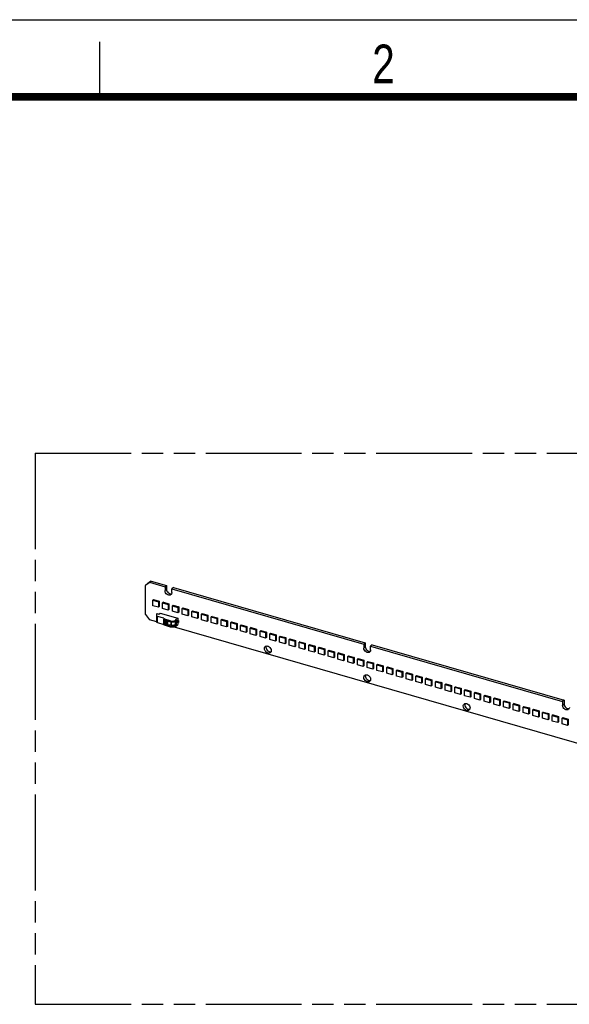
# Model space of a CAD drawing. Header units: millimetres. Extents: x 0 to 210, y 0 to 297.
# Tile 6 of 8: x 49 to 99, y 208 to 297. Entities that reach past the tile are written whole.
import ezdxf

# ---------------------------------------------------------------- set-up
doc = ezdxf.new("R2010")
doc.units = ezdxf.units.MM
doc.header["$LTSCALE"] = 19.36
doc.linetypes.add('PHANTOM', pattern=[0.8, 0.45, -0.05, 0.1, -0.05, 0.1, -0.05])
doc.layers.get('0').update_dxf_attribs({"linetype": 'CONTINUOUS'})
doc.layers.add('DEFAULT_3', color=7, linetype='PHANTOM')
doc.styles.add('TEXTSTYLE_2', font='txt', dxfattribs={"width": 0.75})

msp = doc.modelspace()

# ---------------------------------------------------------------- linework, layer by layer
at = {"color": 2, "linetype": 'Continuous'}
for p, q in [((0, 297), (210, 297)), ((56, 290), (56, 295))]:
    msp.add_line(p, q, dxfattribs=at)
at = {"color": 7, "linetype": 'Continuous'}
for p, q in [((60.53044, 245.96025), (60.14342, 245.68495)), ((60.14342, 245.68495), (60.28092, 245.80403)), ((60.14342, 243.05355), (60.14342, 245.68495)), ((60.28092, 245.80403), (60.66794, 246.07933)), ((60.66794, 246.07933), (60.53044, 245.96025)), ((60.53044, 245.96025), (61.92599, 245.55739)), ((60.66794, 246.07933), (62.06349, 245.67647)), ((62.06349, 245.67647), (61.92599, 245.55739)), ((62.06349, 245.67647), (62.06349, 245.33006)), ((61.92599, 245.55739), (61.92599, 245.21098)), ((62.68414, 245.4973), (62.54664, 245.37822)), ((62.54664, 245.03181), (62.54664, 245.37822)), ((62.54664, 245.37822), (79.96818, 240.34906)), ((62.68414, 245.4973), (80.10568, 240.46814)), ((60.89289, 244.40503), (60.82606, 244.34715)), ((60.82606, 243.84197), (60.82606, 244.34715)), ((60.82606, 244.34715), (61.33124, 244.20132)), ((60.89289, 244.40503), (61.39807, 244.25919)), ((61.39807, 244.25919), (61.33124, 244.20132)), ((61.33124, 244.20132), (61.33124, 243.69613)), ((61.39807, 244.25919), (61.39807, 243.75401)), ((61.77696, 244.14982), (61.71013, 244.09194)), ((61.71013, 243.58676), (61.71013, 244.09194)), ((61.71013, 244.09194), (62.21531, 243.94611)), ((61.77696, 244.14982), (62.28214, 244.00399)), ((62.28214, 244.00399), (62.21531, 243.94611)), ((62.21531, 243.94611), (62.21531, 243.44093)), ((62.28214, 244.00399), (62.28214, 243.49881)), ((62.66103, 243.89461), (62.59419, 243.83673)), ((62.66103, 243.89461), (63.16621, 243.74878)), ((60.14342, 243.05355), (60.53136, 242.55362)), ((61.33124, 243.69613), (60.82606, 243.84197)), ((61.17331, 242.35608), (61.17331, 243.12079)), ((61.17331, 243.12079), (61.36754, 243.06472)), ((61.17331, 243.11728), (61.36661, 243.06148)), ((61.39807, 243.75401), (61.33124, 243.69613)), ((61.36661, 243.06148), (61.48031, 243.15995)), ((61.48031, 243.15995), (63.08245, 242.69745)), ((62.21531, 243.44093), (61.71013, 243.58676)), ((62.28214, 243.49881), (62.21531, 243.44093)), ((62.59419, 243.33155), (62.59419, 243.83673)), ((62.59419, 243.83673), (63.09937, 243.6909)), ((63.09937, 243.18572), (62.59419, 243.33155)), ((63.16621, 243.74878), (63.09937, 243.6909)), ((63.09937, 243.6909), (63.09937, 243.18572)), ((63.16621, 243.2436), (63.09937, 243.18572)), ((63.16621, 243.74878), (63.16621, 243.2436)), ((63.54509, 243.6394), (63.47826, 243.58152)), ((63.47826, 243.07634), (63.47826, 243.58152)), ((63.47826, 243.58152), (63.98344, 243.43569)), ((63.98344, 242.93051), (63.47826, 243.07634)), ((63.54509, 243.6394), (64.05027, 243.49357)), ((64.05027, 243.49357), (63.98344, 243.43569)), ((63.98344, 243.43569), (63.98344, 242.93051)), ((64.05027, 242.98839), (63.98344, 242.93051)), ((64.05027, 243.49357), (64.05027, 242.98839)), ((64.42916, 243.3842), (64.36233, 243.32632)), ((64.36233, 242.82113), (64.36233, 243.32632)), ((64.36233, 243.32632), (64.86751, 243.18048)), ((64.42916, 243.3842), (64.93434, 243.23836)), ((64.93434, 243.23836), (64.86751, 243.18048)), ((64.86751, 243.18048), (64.86751, 242.6753)), ((64.93434, 243.23836), (64.93434, 242.73318)), ((65.31323, 243.12899), (65.24639, 243.07111)), ((65.24639, 242.56593), (65.24639, 243.07111)), ((65.24639, 243.07111), (65.75158, 242.92527)), ((65.31323, 243.12899), (65.81841, 242.98315)), ((65.81841, 242.98315), (65.75158, 242.92527)), ((65.81841, 242.98315), (65.81841, 242.47797)), ((61.17331, 242.36831), (60.53136, 242.55362)), ((61.82536, 242.69469), (61.23581, 242.86487)), ((61.23581, 242.30196), (61.82536, 242.13177)), ((61.81316, 242.22911), (61.81316, 242.60439)), ((61.83058, 242.1971), (61.82536, 242.20202)), ((61.84203, 242.68025), (61.84203, 242.59605)), ((61.84203, 242.18229), (61.84203, 242.09809)), ((61.85066, 242.57771), (61.85066, 242.26159)), ((61.87485, 242.20659), (61.87485, 242.52413)), ((61.87849, 242.5317), (61.89362, 242.54655)), ((62.43128, 242.46685), (61.88369, 242.62492)), ((61.88369, 242.55997), (62.43128, 242.4019)), ((62.43128, 241.96888), (61.88369, 242.12696)), ((62.43128, 241.90393), (61.88369, 242.06201)), ((61.89152, 242.5097), (61.89305, 242.50928)), ((61.89305, 242.19174), (61.89152, 242.19216)), ((61.89305, 242.50928), (61.96864, 242.49003)), ((61.96864, 242.17248), (61.89305, 242.19174)), ((61.89362, 242.54655), (61.93074, 242.53709)), ((61.9084, 242.55284), (61.9084, 242.54279)), ((61.93074, 242.53709), (61.9388, 242.54406)), ((61.96864, 242.49003), (62.00107, 242.50515)), ((61.96864, 242.42276), (61.96864, 242.49003)), ((61.96864, 242.17248), (61.96864, 242.23975)), ((62.00107, 242.1876), (61.96864, 242.17248)), ((62.00107, 242.50515), (62.00107, 242.41402)), ((62.00107, 242.50515), (62.07532, 242.48623)), ((62.00107, 242.27873), (62.00107, 242.1876)), ((62.06911, 242.17027), (62.00107, 242.1876)), ((62.07532, 242.48623), (62.06911, 242.46094)), ((62.06911, 242.39559), (62.06911, 242.46094)), ((62.06911, 242.46094), (62.14577, 242.43605)), ((62.06911, 242.1434), (62.06911, 242.20875)), ((62.14577, 242.11851), (62.06911, 242.1434)), ((62.14577, 242.43605), (62.14577, 242.11851)), ((62.14577, 242.43605), (62.48458, 242.38633)), ((62.48458, 242.06879), (62.14577, 242.11851)), ((62.5287, 242.05068), (62.421, 242.07812)), ((62.85397, 242.11148), (62.94912, 242.08401)), ((62.88915, 242.45736), (62.87249, 242.44292)), ((62.87249, 242.12538), (62.88915, 242.13982)), ((63.08245, 242.69745), (62.88662, 242.52785)), ((62.88662, 242.4629), (62.94912, 242.51703)), ((62.88662, 241.96494), (63.08245, 242.13453)), ((62.94912, 242.08401), (62.88662, 242.02989)), ((62.89912, 242.47373), (62.93469, 242.46346)), ((62.94912, 242.51703), (62.94912, 242.08401)), ((63.12769, 242.4751), (63.06034, 242.49454)), ((63.06162, 242.49898), (63.08245, 242.51703)), ((63.06162, 242.49898), (63.06162, 242.29691)), ((63.06162, 242.32097), (63.12769, 242.3019)), ((63.06162, 242.29691), (63.08245, 242.31495)), ((63.08245, 242.69745), (63.08245, 242.51703)), ((63.08245, 242.31495), (63.08245, 242.13453)), ((63.13092, 242.50323), (63.08251, 242.5172)), ((63.14019, 242.48593), (63.12769, 242.4751)), ((63.12769, 242.4751), (63.12769, 242.3019)), ((63.12769, 242.3019), (63.14019, 242.31272)), ((63.14019, 242.48593), (63.13092, 242.50323)), ((63.14019, 242.48593), (63.14019, 242.31272)), ((64.86751, 242.6753), (64.36233, 242.82113)), ((64.93434, 242.73318), (64.86751, 242.6753)), ((65.75158, 242.42009), (65.24639, 242.56593)), ((65.75158, 242.92527), (65.75158, 242.42009)), ((65.81841, 242.47797), (65.75158, 242.42009)), ((66.19729, 242.87378), (66.13046, 242.8159)), ((66.13046, 242.31072), (66.13046, 242.8159)), ((66.13046, 242.8159), (66.63564, 242.67007)), ((66.63564, 242.16488), (66.13046, 242.31072)), ((66.19729, 242.87378), (66.70248, 242.72795)), ((66.70248, 242.72795), (66.63564, 242.67007)), ((66.63564, 242.67007), (66.63564, 242.16488)), ((66.70248, 242.22276), (66.63564, 242.16488)), ((66.70248, 242.72795), (66.70248, 242.22276)), ((67.08136, 242.61857), (67.01453, 242.56069)), ((67.01453, 242.05551), (67.01453, 242.56069)), ((67.01453, 242.56069), (67.51971, 242.41486)), ((67.08136, 242.61857), (67.58654, 242.47274)), ((67.58654, 242.47274), (67.51971, 242.41486)), ((67.51971, 242.41486), (67.51971, 241.90968)), ((67.58654, 242.47274), (67.58654, 241.96756)), ((67.96543, 242.36336), (67.8986, 242.30548)), ((67.8986, 241.8003), (67.8986, 242.30548)), ((67.8986, 242.30548), (68.40378, 242.15965)), ((67.96543, 242.36336), (68.47061, 242.21753)), ((68.47061, 242.21753), (68.40378, 242.15965)), ((68.40378, 242.15965), (68.40378, 241.65447)), ((68.47061, 242.21753), (68.47061, 241.71235)), ((68.8495, 242.10815), (68.78266, 242.05027)), ((68.8495, 242.10815), (69.35468, 241.96232)), ((137.62456, 220.29873), (62.77285, 241.90656)), ((67.51971, 241.90968), (67.01453, 242.05551)), ((67.58654, 241.96756), (67.51971, 241.90968)), ((68.40378, 241.65447), (67.8986, 241.8003)), ((68.47061, 241.71235), (68.40378, 241.65447)), ((68.78266, 241.54509), (68.78266, 242.05027)), ((68.78266, 242.05027), (69.28784, 241.90444)), ((69.28784, 241.39926), (68.78266, 241.54509)), ((69.35468, 241.96232), (69.28784, 241.90444)), ((69.28784, 241.90444), (69.28784, 241.39926)), ((69.35468, 241.45714), (69.28784, 241.39926)), ((69.35468, 241.96232), (69.35468, 241.45714)), ((69.73356, 241.85295), (69.66673, 241.79507)), ((69.66673, 241.28989), (69.66673, 241.79507)), ((69.66673, 241.79507), (70.17191, 241.64923)), ((70.17191, 241.14405), (69.66673, 241.28989)), ((69.73356, 241.85295), (70.23875, 241.70711)), ((70.23875, 241.70711), (70.17191, 241.64923)), ((70.17191, 241.64923), (70.17191, 241.14405)), ((70.23875, 241.20193), (70.17191, 241.14405)), ((70.23875, 241.70711), (70.23875, 241.20193)), ((70.61763, 241.59774), (70.5508, 241.53986)), ((70.5508, 241.03468), (70.5508, 241.53986)), ((70.5508, 241.53986), (71.05598, 241.39403)), ((70.61763, 241.59774), (71.12281, 241.4519)), ((71.12281, 241.4519), (71.05598, 241.39403)), ((71.05598, 241.39403), (71.05598, 240.88884)), ((71.12281, 241.4519), (71.12281, 240.94672)), ((71.5017, 241.34253), (71.43487, 241.28465)), ((71.43487, 240.77947), (71.43487, 241.28465)), ((71.43487, 241.28465), (71.94005, 241.13882)), ((71.5017, 241.34253), (72.00688, 241.1967)), ((72.00688, 241.1967), (71.94005, 241.13882)), ((72.00688, 241.1967), (72.00688, 240.69151)), ((71.05598, 240.88884), (70.5508, 241.03468)), ((71.12281, 240.94672), (71.05598, 240.88884)), ((71.94005, 240.63364), (71.43487, 240.77947)), ((71.94005, 241.13882), (71.94005, 240.63364)), ((72.00688, 240.69151), (71.94005, 240.63364)), ((72.38577, 241.08732), (72.31893, 241.02944)), ((72.31893, 240.52426), (72.31893, 241.02944)), ((72.31893, 241.02944), (72.82411, 240.88361)), ((72.82411, 240.37843), (72.31893, 240.52426)), ((72.38577, 241.08732), (72.89095, 240.94149)), ((72.89095, 240.94149), (72.82411, 240.88361)), ((72.82411, 240.88361), (72.82411, 240.37843)), ((72.89095, 240.43631), (72.82411, 240.37843)), ((72.89095, 240.94149), (72.89095, 240.43631)), ((73.26983, 240.83211), (73.203, 240.77423)), ((73.203, 240.26905), (73.203, 240.77423)), ((73.203, 240.77423), (73.70818, 240.6284)), ((73.26983, 240.83211), (73.77501, 240.68628)), ((73.77501, 240.68628), (73.70818, 240.6284)), ((73.70818, 240.6284), (73.70818, 240.12322)), ((73.77501, 240.68628), (73.77501, 240.1811)), ((74.1539, 240.5769), (74.08707, 240.51903)), ((74.08707, 240.01384), (74.08707, 240.51903)), ((74.08707, 240.51903), (74.59225, 240.37319)), ((74.1539, 240.5769), (74.65908, 240.43107)), ((74.65908, 240.43107), (74.59225, 240.37319)), ((74.59225, 240.37319), (74.59225, 239.86801)), ((74.65908, 240.43107), (74.65908, 239.92589)), ((75.03797, 240.3217), (74.97113, 240.26382)), ((75.03797, 240.3217), (75.54315, 240.17586)), ((80.10568, 240.46814), (79.96818, 240.34906)), ((79.96818, 240.34906), (79.96818, 240.00265)), ((80.10568, 240.46814), (80.10568, 240.12173)), ((80.72633, 240.28897), (80.58883, 240.16989)), ((80.72633, 240.28897), (98.14786, 235.25981)), ((73.70818, 240.12322), (73.203, 240.26905)), ((73.77501, 240.1811), (73.70818, 240.12322)), ((74.59225, 239.86801), (74.08707, 240.01384)), ((74.65908, 239.92589), (74.59225, 239.86801)), ((74.97113, 239.75864), (74.97113, 240.26382)), ((74.97113, 240.26382), (75.47632, 240.11798)), ((75.47632, 239.6128), (74.97113, 239.75864)), ((75.54315, 240.17586), (75.47632, 240.11798)), ((75.47632, 240.11798), (75.47632, 239.6128)), ((75.54315, 239.67068), (75.47632, 239.6128)), ((75.54315, 240.17586), (75.54315, 239.67068)), ((75.92203, 240.06649), (75.8552, 240.00861)), ((75.8552, 239.50343), (75.8552, 240.00861)), ((75.8552, 240.00861), (76.36038, 239.86278)), ((76.36038, 239.35759), (75.8552, 239.50343)), ((75.92203, 240.06649), (76.42722, 239.92066)), ((76.42722, 239.92066), (76.36038, 239.86278)), ((76.36038, 239.86278), (76.36038, 239.35759)), ((76.42722, 239.41547), (76.36038, 239.35759)), ((76.42722, 239.92066), (76.42722, 239.41547)), ((76.8061, 239.81128), (76.73927, 239.7534)), ((76.73927, 239.24822), (76.73927, 239.7534)), ((76.73927, 239.7534), (77.24445, 239.60757)), ((76.8061, 239.81128), (77.31128, 239.66545)), ((77.31128, 239.66545), (77.24445, 239.60757)), ((77.24445, 239.60757), (77.24445, 239.10239)), ((77.31128, 239.66545), (77.31128, 239.16027)), ((77.69017, 239.55607), (77.62334, 239.49819)), ((77.62334, 238.99301), (77.62334, 239.49819)), ((77.62334, 239.49819), (78.12852, 239.35236)), ((77.69017, 239.55607), (78.19535, 239.41024)), ((78.19535, 239.41024), (78.12852, 239.35236)), ((78.19535, 239.41024), (78.19535, 238.90506)), ((80.58883, 239.82348), (80.58883, 240.16989)), ((80.58883, 240.16989), (98.01036, 235.14073)), ((77.24445, 239.10239), (76.73927, 239.24822)), ((77.31128, 239.16027), (77.24445, 239.10239)), ((78.12852, 238.84718), (77.62334, 238.99301)), ((78.12852, 239.35236), (78.12852, 238.84718)), ((78.19535, 238.90506), (78.12852, 238.84718)), ((78.57424, 239.30086), (78.5074, 239.24298)), ((78.5074, 238.7378), (78.5074, 239.24298)), ((78.5074, 239.24298), (79.01258, 239.09715)), ((79.01258, 238.59197), (78.5074, 238.7378)), ((78.57424, 239.30086), (79.07942, 239.15503)), ((79.07942, 239.15503), (79.01258, 239.09715)), ((79.01258, 239.09715), (79.01258, 238.59197)), ((79.07942, 238.64985), (79.01258, 238.59197)), ((79.07942, 239.15503), (79.07942, 238.64985)), ((79.4583, 239.04566), (79.39147, 238.98778)), ((79.39147, 238.48259), (79.39147, 238.98778)), ((79.39147, 238.98778), (79.89665, 238.84194)), ((79.4583, 239.04566), (79.96348, 238.89982)), ((79.96348, 238.89982), (79.89665, 238.84194)), ((79.89665, 238.84194), (79.89665, 238.33676)), ((79.96348, 238.89982), (79.96348, 238.39464)), ((80.34237, 238.79045), (80.27554, 238.73257)), ((80.27554, 238.22739), (80.27554, 238.73257)), ((80.27554, 238.73257), (80.78072, 238.58673)), ((80.34237, 238.79045), (80.84755, 238.64461)), ((80.84755, 238.64461), (80.78072, 238.58673)), ((80.78072, 238.58673), (80.78072, 238.08155)), ((80.84755, 238.64461), (80.84755, 238.13943)), ((81.22644, 238.53524), (81.1596, 238.47736)), ((81.22644, 238.53524), (81.73162, 238.38941)), ((79.89665, 238.33676), (79.39147, 238.48259)), ((79.96348, 238.39464), (79.89665, 238.33676)), ((80.78072, 238.08155), (80.27554, 238.22739)), ((80.84755, 238.13943), (80.78072, 238.08155)), ((81.1596, 237.97218), (81.1596, 238.47736)), ((81.1596, 238.47736), (81.66479, 238.33153)), ((81.66479, 237.82635), (81.1596, 237.97218)), ((81.73162, 238.38941), (81.66479, 238.33153)), ((81.66479, 238.33153), (81.66479, 237.82635)), ((81.73162, 237.88422), (81.66479, 237.82635)), ((81.73162, 238.38941), (81.73162, 237.88422)), ((82.11051, 238.28003), (82.04367, 238.22215)), ((82.04367, 237.71697), (82.04367, 238.22215)), ((82.04367, 238.22215), (82.54885, 238.07632)), ((82.54885, 237.57114), (82.04367, 237.71697)), ((82.11051, 238.28003), (82.61569, 238.1342)), ((82.61569, 238.1342), (82.54885, 238.07632)), ((82.54885, 238.07632), (82.54885, 237.57114)), ((82.61569, 237.62902), (82.54885, 237.57114)), ((82.61569, 238.1342), (82.61569, 237.62902)), ((82.99457, 238.02482), (82.92774, 237.96694)), ((82.92774, 237.46176), (82.92774, 237.96694)), ((82.92774, 237.96694), (83.43292, 237.82111)), ((82.99457, 238.02482), (83.49975, 237.87899)), ((83.49975, 237.87899), (83.43292, 237.82111)), ((83.43292, 237.82111), (83.43292, 237.31593)), ((83.49975, 237.87899), (83.49975, 237.37381)), ((83.87864, 237.76961), (83.81181, 237.71173)), ((83.81181, 237.20655), (83.81181, 237.71173)), ((83.81181, 237.71173), (84.31699, 237.5659)), ((83.87864, 237.76961), (84.38382, 237.62378)), ((84.38382, 237.62378), (84.31699, 237.5659)), ((84.38382, 237.62378), (84.38382, 237.1186)), ((83.43292, 237.31593), (82.92774, 237.46176)), ((83.49975, 237.37381), (83.43292, 237.31593)), ((84.31699, 237.06072), (83.81181, 237.20655)), ((84.31699, 237.5659), (84.31699, 237.06072)), ((84.38382, 237.1186), (84.31699, 237.06072)), ((84.76271, 237.51441), (84.69587, 237.45653)), ((84.69587, 236.95135), (84.69587, 237.45653)), ((84.69587, 237.45653), (85.20106, 237.31069)), ((85.20106, 236.80551), (84.69587, 236.95135)), ((84.76271, 237.51441), (85.26789, 237.36857)), ((85.26789, 237.36857), (85.20106, 237.31069)), ((85.20106, 237.31069), (85.20106, 236.80551)), ((85.26789, 236.86339), (85.20106, 236.80551)), ((85.26789, 237.36857), (85.26789, 236.86339)), ((85.64677, 237.2592), (85.57994, 237.20132)), ((85.57994, 236.69614), (85.57994, 237.20132)), ((85.57994, 237.20132), (86.08512, 237.05549)), ((85.64677, 237.2592), (86.15196, 237.11336)), ((86.15196, 237.11336), (86.08512, 237.05549)), ((86.08512, 237.05549), (86.08512, 236.5503)), ((86.15196, 237.11336), (86.15196, 236.60818)), ((86.53084, 237.00399), (86.46401, 236.94611)), ((86.46401, 236.44093), (86.46401, 236.94611)), ((86.46401, 236.94611), (86.96919, 236.80028)), ((86.53084, 237.00399), (87.03602, 236.85816)), ((87.03602, 236.85816), (86.96919, 236.80028)), ((86.96919, 236.80028), (86.96919, 236.2951)), ((87.03602, 236.85816), (87.03602, 236.35297)), ((87.41491, 236.74878), (87.34808, 236.6909)), ((87.41491, 236.74878), (87.92009, 236.60295)), ((86.08512, 236.5503), (85.57994, 236.69614)), ((86.15196, 236.60818), (86.08512, 236.5503)), ((86.96919, 236.2951), (86.46401, 236.44093)), ((87.03602, 236.35297), (86.96919, 236.2951)), ((87.34808, 236.18572), (87.34808, 236.6909)), ((87.34808, 236.6909), (87.85326, 236.54507)), ((87.85326, 236.03989), (87.34808, 236.18572)), ((87.92009, 236.60295), (87.85326, 236.54507)), ((87.85326, 236.54507), (87.85326, 236.03989)), ((87.92009, 236.09777), (87.85326, 236.03989)), ((87.92009, 236.60295), (87.92009, 236.09777)), ((88.29898, 236.49357), (88.23214, 236.43569)), ((88.23214, 235.93051), (88.23214, 236.43569)), ((88.23214, 236.43569), (88.73732, 236.28986)), ((88.73732, 235.78468), (88.23214, 235.93051)), ((88.29898, 236.49357), (88.80416, 236.34774)), ((88.80416, 236.34774), (88.73732, 236.28986)), ((88.73732, 236.28986), (88.73732, 235.78468)), ((88.80416, 235.84256), (88.73732, 235.78468)), ((88.80416, 236.34774), (88.80416, 235.84256)), ((89.18304, 236.23836), (89.11621, 236.18049)), ((89.11621, 235.6753), (89.11621, 236.18049)), ((89.11621, 236.18049), (89.62139, 236.03465)), ((89.18304, 236.23836), (89.68822, 236.09253)), ((89.68822, 236.09253), (89.62139, 236.03465)), ((89.62139, 236.03465), (89.62139, 235.52947)), ((89.68822, 236.09253), (89.68822, 235.58735)), ((90.06711, 235.98316), (90.00028, 235.92528)), ((90.00028, 235.4201), (90.00028, 235.92528)), ((90.00028, 235.92528), (90.50546, 235.77944)), ((90.06711, 235.98316), (90.57229, 235.83732)), ((90.57229, 235.83732), (90.50546, 235.77944)), ((90.57229, 235.83732), (90.57229, 235.33214)), ((89.62139, 235.52947), (89.11621, 235.6753)), ((89.68822, 235.58735), (89.62139, 235.52947)), ((90.50546, 235.27426), (90.00028, 235.4201)), ((90.50546, 235.77944), (90.50546, 235.27426)), ((90.57229, 235.33214), (90.50546, 235.27426)), ((90.95118, 235.72795), (90.88434, 235.67007)), ((90.88434, 235.16489), (90.88434, 235.67007)), ((90.88434, 235.67007), (91.38953, 235.52424)), ((91.38953, 235.01905), (90.88434, 235.16489)), ((90.95118, 235.72795), (91.45636, 235.58212)), ((91.45636, 235.58212), (91.38953, 235.52424)), ((91.38953, 235.52424), (91.38953, 235.01905)), ((91.45636, 235.07693), (91.38953, 235.01905)), ((91.45636, 235.58212), (91.45636, 235.07693)), ((91.83525, 235.47274), (91.76841, 235.41486)), ((91.76841, 234.90968), (91.76841, 235.41486)), ((91.76841, 235.41486), (92.27359, 235.26903)), ((91.83525, 235.47274), (92.34043, 235.32691)), ((92.34043, 235.32691), (92.27359, 235.26903)), ((92.27359, 235.26903), (92.27359, 234.76385)), ((92.34043, 235.32691), (92.34043, 234.82173)), ((92.71931, 235.21753), (92.65248, 235.15965)), ((92.65248, 234.65447), (92.65248, 235.15965)), ((92.65248, 235.15965), (93.15766, 235.01382)), ((92.71931, 235.21753), (93.22449, 235.0717)), ((93.22449, 235.0717), (93.15766, 235.01382)), ((93.15766, 235.01382), (93.15766, 234.50864)), ((93.22449, 235.0717), (93.22449, 234.56652)), ((93.60338, 234.96232), (93.53655, 234.90444)), ((93.60338, 234.96232), (94.10856, 234.81649)), ((98.14786, 235.25981), (98.01036, 235.14073)), ((98.01036, 235.14073), (98.01036, 234.79432)), ((98.14786, 235.25981), (98.14786, 234.9134)), ((92.27359, 234.76385), (91.76841, 234.90968)), ((92.34043, 234.82173), (92.27359, 234.76385)), ((93.15766, 234.50864), (92.65248, 234.65447)), ((93.22449, 234.56652), (93.15766, 234.50864)), ((93.53655, 234.39926), (93.53655, 234.90444)), ((93.53655, 234.90444), (94.04173, 234.75861)), ((94.04173, 234.25343), (93.53655, 234.39926)), ((94.10856, 234.81649), (94.04173, 234.75861)), ((94.04173, 234.75861), (94.04173, 234.25343)), ((94.10856, 234.31131), (94.04173, 234.25343)), ((94.10856, 234.81649), (94.10856, 234.31131)), ((94.48745, 234.70712), (94.42061, 234.64924)), ((94.42061, 234.14405), (94.42061, 234.64924)), ((94.42061, 234.64924), (94.92579, 234.5034)), ((94.92579, 233.99822), (94.42061, 234.14405)), ((94.48745, 234.70712), (94.99263, 234.56128)), ((94.99263, 234.56128), (94.92579, 234.5034)), ((94.92579, 234.5034), (94.92579, 233.99822)), ((94.99263, 234.0561), (94.92579, 233.99822)), ((94.99263, 234.56128), (94.99263, 234.0561)), ((95.37151, 234.45191), (95.30468, 234.39403)), ((95.30468, 233.88885), (95.30468, 234.39403)), ((95.30468, 234.39403), (95.80986, 234.24819)), ((95.37151, 234.45191), (95.8767, 234.30607)), ((95.8767, 234.30607), (95.80986, 234.24819)), ((95.80986, 234.24819), (95.80986, 233.74301)), ((95.8767, 234.30607), (95.8767, 233.80089)), ((96.25558, 234.1967), (96.18875, 234.13882)), ((96.18875, 233.63364), (96.18875, 234.13882)), ((96.18875, 234.13882), (96.69393, 233.99299)), ((96.25558, 234.1967), (96.76076, 234.05087)), ((96.76076, 234.05087), (96.69393, 233.99299)), ((96.76076, 234.05087), (96.76076, 233.54568)), ((95.80986, 233.74301), (95.30468, 233.88885)), ((95.8767, 233.80089), (95.80986, 233.74301)), ((96.69393, 233.48781), (96.18875, 233.63364)), ((96.69393, 233.99299), (96.69393, 233.48781)), ((96.76076, 233.54568), (96.69393, 233.48781)), ((97.13965, 233.94149), (97.07282, 233.88361)), ((97.07282, 233.37843), (97.07282, 233.88361)), ((97.07282, 233.88361), (97.578, 233.73778)), ((97.578, 233.2326), (97.07282, 233.37843)), ((97.13965, 233.94149), (97.64483, 233.79566)), ((97.64483, 233.79566), (97.578, 233.73778)), ((97.578, 233.73778), (97.578, 233.2326)), ((97.64483, 233.29048), (97.578, 233.2326)), ((97.64483, 233.79566), (97.64483, 233.29048)), ((98.02372, 233.68628), (97.95688, 233.6284)), ((97.95688, 233.12322), (97.95688, 233.6284)), ((97.95688, 233.6284), (98.46206, 233.48257)), ((98.02372, 233.68628), (98.5289, 233.54045)), ((98.5289, 233.54045), (98.46206, 233.48257)), ((98.46206, 233.48257), (98.46206, 232.97739)), ((98.5289, 233.54045), (98.5289, 233.03527)), ((98.46206, 232.97739), (97.95688, 233.12322)), ((98.5289, 233.03527), (98.46206, 232.97739))]:
    msp.add_line(p, q, dxfattribs=at)
at = {"color": 9, "linetype": 'Continuous'}
for p, q in [((62.06349, 245.33006), (61.92599, 245.21098)), ((61.23581, 242.30196), (61.23581, 242.86487)), ((61.81316, 242.60439), (61.83506, 242.62335)), ((61.85066, 242.26159), (61.81316, 242.22911)), ((61.82536, 242.69469), (61.82536, 242.62452)), ((61.82536, 242.20193), (61.82536, 242.13177)), ((61.83899, 242.18928), (61.87485, 242.22034)), ((61.88369, 242.55997), (61.88369, 242.62492)), ((61.88369, 242.06201), (61.88369, 242.12696)), ((61.89305, 242.19174), (61.89305, 242.50928)), ((62.43128, 242.46685), (62.43128, 242.4019)), ((62.48458, 242.38633), (62.48458, 242.06879)), ((62.49004, 242.06772), (62.49004, 242.38526)), ((62.5287, 242.05995), (62.5287, 242.05068)), ((62.87249, 242.12538), (62.87249, 242.44292)), ((62.88662, 242.4629), (62.88662, 242.52785)), ((62.88915, 242.45736), (62.88915, 242.13982)), ((62.93469, 242.14592), (62.93469, 242.46346)), ((62.43128, 241.96888), (62.43128, 241.90393)), ((62.88662, 241.96494), (62.88662, 242.02989)), ((80.10568, 240.12173), (79.96818, 240.00265)), ((98.14786, 234.9134), (98.01036, 234.79432))]:
    msp.add_line(p, q, dxfattribs=at)
at = {"color": 7, "linetype": 'Continuous', "const_width": 0.7}
msp.add_lwpolyline([(7, 290), (203, 290)], dxfattribs=at)
at = {"color": 7, "linetype": 'Continuous'}
for centre, radius, start, end in [((61.91525, 242.66958), 0.11406, 250.0545954, 253.9388273), ((61.96899, 242.27546), 0.15638, 48.448402, 50.1911639), ((62.57334, 242.89487), 0.51304, 253.9240789, 256.9184857), ((62.5841, 242.94077), 0.56018, 256.909829, 259.7096827), ((62.59111, 242.97925), 0.59929, 259.7075983, 262.3941056), ((62.60563, 242.53356), 0.47997, 256.0641336, 259.1608667), ((62.61323, 242.57275), 0.51989, 259.1508635, 262.0576202)]:
    msp.add_arc(centre, radius, start, end, dxfattribs=at)
for points, knots in [([(62.4709, 244.85052), (62.45024, 244.83264), (62.39936, 244.80445), (62.3102, 244.79374), (62.21582, 244.81292), (62.09233, 244.87563), (61.97028, 245.00549), (61.92599, 245.14405), (61.92599, 245.21099)], [0, 0, 0, 0, 0.10487954, 0.21638024, 0.33797725, 0.46920048, 0.74306486, 1, 1, 1, 1]), ([(62.06349, 245.33006), (62.06349, 245.27299), (62.09605, 245.15404), (62.20759, 245.01121), (62.35889, 244.92062), (62.47589, 244.91245), (62.52567, 244.92601)], [0, 0, 0, 0, 0.24921134, 0.51731917, 0.77469142, 1, 1, 1, 1]), ([(62.54664, 245.03181), (62.54664, 244.99695), (62.53532, 244.92884), (62.49523, 244.87159), (62.4709, 244.85052)], [0, 0, 0, 0, 0.52000121, 1, 1, 1, 1]), ([(61.17331, 242.919), (61.17331, 242.91342), (61.17798, 242.89751), (61.20092, 242.87742), (61.22299, 242.86858), (61.23581, 242.86487)], [0, 0, 0, 0, 0.19121179, 0.54233289, 1, 1, 1, 1]), ([(61.23581, 242.30196), (61.22693, 242.30452), (61.20117, 242.31346), (61.17331, 242.33696), (61.17331, 242.35608)], [0, 0, 0, 0, 0.32578072, 1, 1, 1, 1]), ([(61.82536, 242.20193), (61.82348, 242.2038), (61.81707, 242.21154), (61.81316, 242.2217), (61.81316, 242.22911)], [0, 0, 0, 0, 0.26351783, 1, 1, 1, 1]), ([(61.82536, 242.69469), (61.82773, 242.694), (61.8346, 242.69162), (61.84203, 242.68535), (61.84203, 242.68025)], [0, 0, 0, 0, 0.32576255, 1, 1, 1, 1]), ([(61.84203, 242.11734), (61.84203, 242.11882), (61.83969, 242.12651), (61.8313, 242.13006), (61.82536, 242.13177)], [0, 0, 0, 0, 0.19396173, 1, 1, 1, 1]), ([(61.83897, 242.18926), (61.83843, 242.18985), (61.83572, 242.19256), (61.83282, 242.19506), (61.83058, 242.1971)], [0, 0, 0, 0, 0.20887798, 1, 1, 1, 1]), ([(61.84203, 242.66101), (61.84203, 242.65729), (61.84788, 242.63807), (61.86885, 242.62921), (61.88369, 242.62492)], [0, 0, 0, 0, 0.19397172, 1, 1, 1, 1]), ([(61.87634, 242.56236), (61.87138, 242.56416), (61.85668, 242.57042), (61.84203, 242.58485), (61.84203, 242.59605)], [0, 0, 0, 0, 0.32034032, 1, 1, 1, 1]), ([(61.84203, 242.16304), (61.84203, 242.15932), (61.84788, 242.1401), (61.86885, 242.13124), (61.88369, 242.12696)], [0, 0, 0, 0, 0.19397172, 1, 1, 1, 1]), ([(61.88369, 242.06201), (61.87777, 242.06372), (61.8606, 242.06967), (61.84203, 242.08534), (61.84203, 242.09809)], [0, 0, 0, 0, 0.32578072, 1, 1, 1, 1]), ([(61.87485, 242.52413), (61.87485, 242.52265), (61.8772, 242.51496), (61.88558, 242.51141), (61.89152, 242.5097)], [0, 0, 0, 0, 0.19394874, 1, 1, 1, 1]), ([(61.89152, 242.19216), (61.89011, 242.19256), (61.88525, 242.19421), (61.88054, 242.19682), (61.87802, 242.1995)], [0, 0, 0, 0, 0.28526451, 1, 1, 1, 1]), ([(61.96864, 242.42276), (61.95268, 242.41845), (61.92169, 242.39805), (61.90728, 242.34263), (61.92452, 242.28497), (61.9519, 242.2528), (61.96864, 242.23975)], [0, 0, 0, 0, 0.22136281, 0.45202727, 0.71565847, 1, 1, 1, 1]), ([(61.96864, 242.42276), (61.97162, 242.42298), (61.98296, 242.42303), (61.99435, 242.41896), (62.00107, 242.41402)], [0, 0, 0, 0, 0.26326281, 1, 1, 1, 1]), ([(62.00107, 242.27873), (61.99883, 242.27499), (61.98958, 242.26079), (61.97819, 242.24794), (61.96864, 242.23975)], [0, 0, 0, 0, 0.25762871, 1, 1, 1, 1]), ([(62.00107, 242.41402), (62.00638, 242.41543), (62.03002, 242.41834), (62.05408, 242.40971), (62.06917, 242.39971)], [0, 0, 0, 0, 0.23265798, 1, 1, 1, 1]), ([(62.07532, 242.25961), (62.06947, 242.25809), (62.04324, 242.25539), (62.01689, 242.26646), (62.00107, 242.27873)], [0, 0, 0, 0, 0.23185735, 1, 1, 1, 1]), ([(62.06911, 242.20875), (62.08182, 242.21109), (62.10711, 242.22351), (62.11974, 242.24847), (62.12284, 242.26143)], [0, 0, 0, 0, 0.49224311, 1, 1, 1, 1]), ([(62.06911, 242.20875), (62.06973, 242.21245), (62.07232, 242.22933), (62.07414, 242.24633), (62.07532, 242.25961)], [0, 0, 0, 0, 0.21948462, 1, 1, 1, 1]), ([(62.12284, 242.26143), (62.12814, 242.28362), (62.12097, 242.33478), (62.09184, 242.37555), (62.07272, 242.39249)], [0, 0, 0, 0, 0.47171099, 1, 1, 1, 1]), ([(62.43128, 242.46685), (62.51246, 242.44341), (62.64158, 242.43666), (62.79535, 242.47192), (62.86175, 242.50631), (62.88662, 242.52785)], [0, 0, 0, 0, 0.53666028, 0.79101301, 1, 1, 1, 1]), ([(62.49004, 242.38526), (62.55935, 242.36803), (62.66771, 242.36427), (62.79659, 242.39573), (62.85168, 242.4249), (62.87249, 242.44292)], [0, 0, 0, 0, 0.53967496, 0.791995, 1, 1, 1, 1]), ([(62.85323, 242.43907), (62.80642, 242.41118), (62.6912, 242.37817), (62.57337, 242.37699), (62.51178, 242.38523)], [0, 0, 0, 0, 0.46719797, 1, 1, 1, 1]), ([(62.78607, 242.07849), (62.75094, 242.05649), (62.66254, 242.03449), (62.57356, 242.03925), (62.5287, 242.05068)], [0, 0, 0, 0, 0.47242181, 1, 1, 1, 1]), ([(62.77862, 242.07595), (62.76061, 242.07011), (62.68316, 242.05092), (62.60155, 242.04944), (62.54139, 242.05785)], [0, 0, 0, 0, 0.23756027, 1, 1, 1, 1]), ([(62.87249, 242.12538), (62.8665, 242.1202), (62.83803, 242.09886), (62.80486, 242.08446), (62.77862, 242.07595)], [0, 0, 0, 0, 0.2229001, 1, 1, 1, 1]), ([(62.88662, 242.4629), (62.88416, 242.46077), (62.87358, 242.45207), (62.86219, 242.4444), (62.85323, 242.43907)], [0, 0, 0, 0, 0.23834549, 1, 1, 1, 1]), ([(62.93469, 242.14592), (62.92657, 242.14826), (62.91069, 242.14906), (62.89462, 242.14455), (62.88915, 242.13982)], [0, 0, 0, 0, 0.53901275, 1, 1, 1, 1]), ([(62.43128, 241.96888), (62.51246, 241.94545), (62.64158, 241.9387), (62.79535, 241.97396), (62.86175, 242.00835), (62.88662, 242.02989)], [0, 0, 0, 0, 0.53666028, 0.79101301, 1, 1, 1, 1]), ([(62.88662, 241.96494), (62.86175, 241.9434), (62.79535, 241.909), (62.64158, 241.87375), (62.51246, 241.8805), (62.43128, 241.90393)], [0, 0, 0, 0, 0.20898698, 0.4633397, 1, 1, 1, 1]), ([(70.94708, 239.95101), (70.94708, 239.98587), (70.9584, 240.05398), (70.99849, 240.11123), (71.02282, 240.1323)], [0, 0, 0, 0, 0.5200012, 1, 1, 1, 1]), ([(71.49199, 239.59055), (71.47134, 239.57266), (71.42046, 239.54447), (71.33129, 239.53376), (71.23692, 239.55294), (71.11342, 239.61565), (70.99138, 239.74551), (70.94708, 239.88407), (70.94708, 239.95101)], [0, 0, 0, 0, 0.10487951, 0.21638011, 0.33797693, 0.46919997, 0.74306432, 1, 1, 1, 1]), ([(71.02282, 240.1323), (71.04348, 240.15018), (71.09436, 240.17837), (71.18352, 240.18908), (71.2779, 240.1699), (71.40139, 240.1072), (71.52344, 239.97733), (71.56773, 239.83877), (71.56773, 239.77184)], [0, 0, 0, 0, 0.10487951, 0.21638011, 0.33797693, 0.46919997, 0.74306432, 1, 1, 1, 1]), ([(71.10542, 240.17588), (71.10195, 240.16789), (71.08945, 240.13398), (71.08458, 240.09747), (71.08458, 240.07008)], [0, 0, 0, 0, 0.24121791, 1, 1, 1, 1]), ([(71.08458, 240.07008), (71.08458, 240.01301), (71.11714, 239.89407), (71.22868, 239.75124), (71.37998, 239.66065), (71.49698, 239.65247), (71.54676, 239.66603)], [0, 0, 0, 0, 0.24921129, 0.51731908, 0.77469136, 1, 1, 1, 1]), ([(71.56773, 239.77184), (71.56773, 239.73697), (71.55641, 239.66886), (71.51632, 239.61162), (71.49199, 239.59055)], [0, 0, 0, 0, 0.5200012, 1, 1, 1, 1]), ([(80.51309, 239.64219), (80.49243, 239.62431), (80.44155, 239.59612), (80.35239, 239.58541), (80.25801, 239.60459), (80.13451, 239.66729), (80.01247, 239.79716), (79.96818, 239.93572), (79.96818, 240.00265)], [0, 0, 0, 0, 0.10487954, 0.21638024, 0.33797725, 0.46920048, 0.74306486, 1, 1, 1, 1]), ([(80.10568, 240.12173), (80.10568, 240.06466), (80.13824, 239.94571), (80.24978, 239.80288), (80.40108, 239.71229), (80.51807, 239.70412), (80.56786, 239.71768)], [0, 0, 0, 0, 0.24921134, 0.51731917, 0.77469142, 1, 1, 1, 1]), ([(80.58883, 239.82348), (80.58883, 239.78861), (80.57751, 239.72051), (80.53742, 239.66326), (80.51309, 239.64219)], [0, 0, 0, 0, 0.52000121, 1, 1, 1, 1]), ([(79.96818, 237.34684), (79.96818, 237.38171), (79.97949, 237.44982), (80.01959, 237.50706), (80.04392, 237.52813)], [0, 0, 0, 0, 0.5200012, 1, 1, 1, 1]), ([(80.51309, 236.98638), (80.49243, 236.9685), (80.44155, 236.94031), (80.35239, 236.9296), (80.25801, 236.94878), (80.13452, 237.01148), (80.01247, 237.14135), (79.96818, 237.2799), (79.96818, 237.34684)], [0, 0, 0, 0, 0.10487951, 0.21638011, 0.33797693, 0.46919997, 0.74306432, 1, 1, 1, 1]), ([(80.04392, 237.52813), (80.06457, 237.54602), (80.11545, 237.5742), (80.20461, 237.58492), (80.29899, 237.56574), (80.42249, 237.50303), (80.54453, 237.37316), (80.58883, 237.23461), (80.58883, 237.16767)], [0, 0, 0, 0, 0.10487951, 0.21638011, 0.33797693, 0.46919997, 0.74306432, 1, 1, 1, 1]), ([(80.12652, 237.57171), (80.12305, 237.56373), (80.11054, 237.52982), (80.10568, 237.4933), (80.10568, 237.46592)], [0, 0, 0, 0, 0.24121791, 1, 1, 1, 1]), ([(80.10568, 237.46592), (80.10568, 237.40885), (80.13824, 237.2899), (80.24978, 237.14707), (80.40108, 237.05648), (80.51807, 237.0483), (80.56786, 237.06187)], [0, 0, 0, 0, 0.24921129, 0.51731908, 0.77469136, 1, 1, 1, 1]), ([(80.58883, 237.16767), (80.58883, 237.1328), (80.57751, 237.0647), (80.53742, 237.00745), (80.51309, 236.98638)], [0, 0, 0, 0, 0.5200012, 1, 1, 1, 1]), ([(88.98927, 234.74267), (88.98927, 234.77754), (89.00059, 234.84565), (89.04068, 234.9029), (89.06501, 234.92396)], [0, 0, 0, 0, 0.5200012, 1, 1, 1, 1]), ([(89.06501, 234.92396), (89.08567, 234.94185), (89.13654, 234.97004), (89.22571, 234.98075), (89.32008, 234.96157), (89.44358, 234.89887), (89.56563, 234.769), (89.60992, 234.63044), (89.60992, 234.56351)], [0, 0, 0, 0, 0.10487951, 0.21638011, 0.33797693, 0.46919997, 0.74306432, 1, 1, 1, 1]), ([(89.14761, 234.96754), (89.14414, 234.95956), (89.13164, 234.92565), (89.12677, 234.88914), (89.12677, 234.86175)], [0, 0, 0, 0, 0.24121791, 1, 1, 1, 1]), ([(98.14786, 234.9134), (98.14786, 234.85633), (98.18043, 234.73738), (98.29197, 234.59455), (98.44327, 234.50396), (98.56026, 234.49578), (98.61004, 234.50934)], [0, 0, 0, 0, 0.24921134, 0.51731917, 0.77469142, 1, 1, 1, 1]), ([(89.53418, 234.38222), (89.51352, 234.36433), (89.46265, 234.33614), (89.37348, 234.32543), (89.27911, 234.34461), (89.15561, 234.40732), (89.03356, 234.53718), (88.98927, 234.67574), (88.98927, 234.74267)], [0, 0, 0, 0, 0.10487951, 0.21638011, 0.33797693, 0.46919997, 0.74306432, 1, 1, 1, 1]), ([(89.12677, 234.86175), (89.12677, 234.80468), (89.15933, 234.68573), (89.27087, 234.54291), (89.42217, 234.45232), (89.53917, 234.44414), (89.58895, 234.4577)], [0, 0, 0, 0, 0.24921129, 0.51731908, 0.77469136, 1, 1, 1, 1]), ([(89.60992, 234.56351), (89.60992, 234.52864), (89.5986, 234.46053), (89.55851, 234.40329), (89.53418, 234.38222)], [0, 0, 0, 0, 0.5200012, 1, 1, 1, 1]), ([(98.55527, 234.43386), (98.53462, 234.41597), (98.48374, 234.38779), (98.39458, 234.37708), (98.3002, 234.39626), (98.1767, 234.45896), (98.05466, 234.58883), (98.01036, 234.72739), (98.01036, 234.79432)], [0, 0, 0, 0, 0.10487954, 0.21638024, 0.33797725, 0.46920048, 0.74306486, 1, 1, 1, 1]), ([(98.63102, 234.61515), (98.63102, 234.58028), (98.6197, 234.51217), (98.57961, 234.45493), (98.55527, 234.43386)], [0, 0, 0, 0, 0.52000121, 1, 1, 1, 1])]:
    msp.add_open_spline(points, degree=3, knots=knots, dxfattribs=at)
for points in [[(61.81316, 242.60439), (61.81316, 242.61048), (61.81563, 242.61723), (61.82019, 242.62127)], [(61.82019, 242.62127), (61.82172, 242.62262), (61.82348, 242.62374), (61.82536, 242.62452)], [(61.82536, 242.62444), (61.82842, 242.62572), (61.83224, 242.62609), (61.8353, 242.62483)], [(61.8353, 242.62483), (61.83668, 242.62426), (61.83796, 242.62337), (61.83897, 242.62227)], [(61.84203, 242.6153), (61.84203, 242.61784), (61.84071, 242.62042), (61.83899, 242.62229)], [(61.83899, 242.18928), (61.84071, 242.18741), (61.84203, 242.18483), (61.84203, 242.18229)], [(61.85066, 242.26159), (61.85066, 242.24728), (61.86182, 242.23202), (61.87485, 242.22612)], [(61.87849, 242.5317), (61.87649, 242.52974), (61.87485, 242.52693), (61.87485, 242.52413)], [(61.87802, 242.1995), (61.87625, 242.20139), (61.87485, 242.204), (61.87485, 242.20659)], [(62.49004, 242.06772), (62.48824, 242.06816), (62.48641, 242.06859), (62.48457, 242.06866)], [(62.48458, 242.38633), (62.48637, 242.38607), (62.4882, 242.38583), (62.48988, 242.38516)], [(62.88915, 242.45736), (62.89221, 242.46001), (62.89604, 242.46176), (62.89989, 242.46301)], [(62.89989, 242.46301), (62.90624, 242.46507), (62.91306, 242.46584), (62.91974, 242.46567)], [(62.91974, 242.46567), (62.92477, 242.46554), (62.92985, 242.46486), (62.93469, 242.46346)]]:
    msp.add_open_spline(points, degree=3, dxfattribs=at)
at = {"layer": 'DEFAULT_3', "color": 91, "linetype": 'PHANTOM', "true_color": 0x80ff80}
for p, q in [((50.12864, 257.68), (50.12864, 207.68)), ((50.12864, 257.68), (150.12864, 257.68)), ((50.12864, 207.68), (150.12864, 207.68))]:
    msp.add_line(p, q, dxfattribs=at)

# ---------------------------------------------------------------- texts
at = {"color": 5, "linetype": 'Continuous', "style": 'TEXTSTYLE_2', "width": 0.785714}
msp.add_text('2', height=3.5, dxfattribs=at).set_placement((80.73138, 291.23958))

doc.saveas('drawing.dxf')
